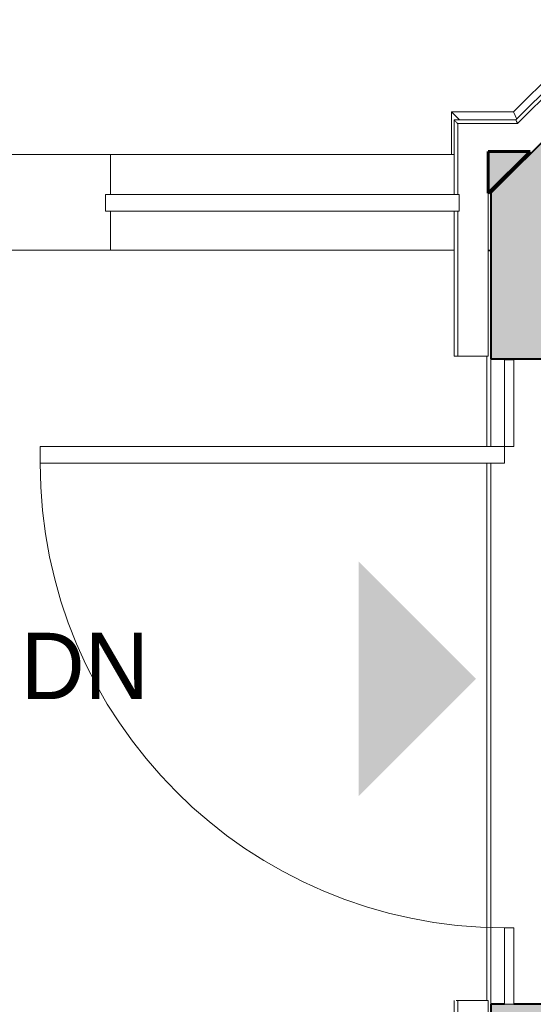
# Model space of a CAD drawing. Header units: inches. Extents: x 118 to 670, y -3413 to -2908.
# Tile 7 of 20: x 205 to 251, y -3329 to -3240. Entities that reach past the tile are written whole.
import ezdxf

# ---------------------------------------------------------------- set-up
doc = ezdxf.new("R2010")
doc.units = ezdxf.units.IN
doc.header["$MEASUREMENT"] = 0
for name, color, linetype, lineweight in [('A-DETL', 90, 'Continuous', 40), ('A-DETL-GENF', 92, 'Continuous', 9), ('A-FLOR-HRAL', 11, 'Continuous', 18), ('A-WALL', 113, 'Continuous', 18), ('A-WALL-PATT', 111, 'Continuous', 18), ('G-ANNO-TEXT', 231, 'Continuous', 9), ('Q-CASE', 31, 'Continuous', 40), ('S-STRS', 31, 'Continuous', 18)]:
    doc.layers.add(name, color=color, linetype=linetype, lineweight=lineweight)
doc.styles.add('Futura Lt BT', font='futural.TTF', dxfattribs={"height": 6})

# ---------------------------------------------------------------- blocks, each defined once
blk = doc.blocks.new('Casework 195 - Casework 2-721859-UNIT 3 - LOWER LEVEL')
at = {"layer": 'Q-CASE', "color": 8, "lineweight": 18}
for p, q in [((249.225, -3248.736), (292.667, -3205.294)), ((243.591, -3248.736), (249.225, -3248.736)), ((243.591, -3248.736), (244.327, -3249.472)), ((243.591, -3252.607), (243.591, -3248.736)), ((249.225, -3248.736), (249.501, -3249.403)), ((246.923, -3261.31), (247.169, -3261.31))]:
    blk.add_line(p, q, dxfattribs=at)
blk = doc.blocks.new('Casework 197 - Casework 11-723036-UNIT 3 - LOWER LEVEL')
at = {"layer": 'Q-CASE', "color": 8, "lineweight": 18}
for p, q in [((293.163, -3205.5), (249.431, -3249.232)), ((293.495, -3205.637), (249.568, -3249.564)), ((250.707, -3252.314), (296.245, -3206.776)), ((249.431, -3249.232), (243.841, -3249.232)), ((243.841, -3249.232), (243.841, -3255.968)), ((249.568, -3249.564), (244.173, -3249.564)), ((244.173, -3249.564), (244.173, -3255.968)), ((250.469, -3252.314), (250.707, -3252.314)), ((246.923, -3270.597), (246.923, -3255.86)), ((243.841, -3257.468), (243.841, -3270.597)), ((244.173, -3257.468), (244.173, -3270.597)), ((244.173, -3270.597), (246.923, -3270.597)), ((243.841, -3328.807), (243.841, -3339.402)), ((246.923, -3328.807), (244.173, -3328.807)), ((244.173, -3328.807), (244.173, -3352.492)), ((246.923, -3346.003), (246.923, -3328.807))]:
    blk.add_line(p, q, dxfattribs=at)
for points in [[(243.842, -3249.233), (243.845, -3249.236), (243.886, -3249.277), (244.029, -3249.421), (244.129, -3249.521), (244.156, -3249.547)], [(249.431, -3249.233), (249.432, -3249.236), (249.449, -3249.277), (249.509, -3249.421), (249.55, -3249.521), (249.561, -3249.547)]]:
    blk.add_open_spline(points, degree=3, knots=[0.5555556, 0.5555556, 0.5555556, 0.5555556, 0.6666667, 0.7777778, 0.8131677, 0.8131677, 0.8131677, 0.8131677], dxfattribs=at)
for points in [[(243.841, -3270.597), (243.841, -3270.597), (244.036, -3270.597), (244.269, -3270.597)], [(244.161, -3328.807), (243.956, -3328.807), (243.984, -3328.807), (244.119, -3328.807)]]:
    blk.add_open_spline(points, degree=3, dxfattribs=at)
blk = doc.blocks.new('Walls 5 - Walls 1-751959-UNIT 3 - LOWER LEVEL')
at = {"layer": 'A-WALL-PATT', "lineweight": 40}
h = blk.add_hatch(color=135, dxfattribs=at)
h.paths.add_polyline_path([(296.45, -3410.018), (299.245, -3407.223), (296.245, -3407.223), (296.245, -3409.813)], flags=0)
h.paths.add_polyline_path([(299.245, -3398.833), (296.245, -3395.833), (296.245, -3398.833), (297.612, -3398.833)], flags=0)
h.paths.add_polyline_path([(246.923, -3349.742), (250.423, -3349.742), (246.923, -3346.242), (246.923, -3347.88)], flags=0)
h.paths.add_polyline_path([(246.923, -3256.099), (250.707, -3252.314), (246.923, -3252.314)], flags=0)
h.paths.add_polyline_path([(296.245, -3206.776), (299.495, -3203.526), (296.245, -3203.526)], flags=0)
h.paths.add_polyline_path([(299.495, -3169.676), (296.495, -3166.676), (296.495, -3169.676)], flags=0)
h.paths.add_polyline_path([(242.745, -3112.926), (239.245, -3109.426), (239.245, -3112.926)], flags=0)
h.paths.add_polyline_path([(239.245, -3016.713), (242.745, -3013.213), (239.245, -3013.213)], flags=0)
h.paths.add_polyline_path([(296.245, -2957.424), (299.495, -2954.039), (296.245, -2954.039)], flags=0)
at = {"layer": 'A-WALL', "color": 10, "lineweight": 60}
for p, q in [((246.923, -3252.314), (246.923, -3256.099)), ((246.923, -3256.099), (250.707, -3252.314)), ((250.707, -3252.314), (246.923, -3252.314))]:
    blk.add_line(p, q, dxfattribs=at)
blk = doc.blocks.new('Casework 271 - Casework 8-753410-UNIT 3 - LOWER LEVEL')
at = {"layer": 'Q-CASE', "color": 8, "lineweight": 18}
for p, q in [((117.787, -3261.31), (212.759, -3261.31)), ((212.759, -3261.31), (243.86, -3261.31)), ((212.759, -3264.91), (212.759, -3261.31)), ((247.169, -3264.805), (247.169, -3264.555)), ((212.759, -3269.95), (212.759, -3266.41)), ((212.759, -3269.95), (117.787, -3269.95)), ((243.843, -3269.95), (212.759, -3269.95)), ((247.169, -3269.95), (246.923, -3269.95))]:
    blk.add_line(p, q, dxfattribs=at)
blk = doc.blocks.new('Top Rail Type - Top Rail_Internal_-754309-UNIT 3 - LOWER LEVEL')
at = {"layer": 'A-FLOR-HRAL', "color": 8}
for p, q in [((244.3, -3256.206), (212.3, -3256.206)), ((212.3, -3257.048), (212.3, -3256.864)), ((244.3, -3256.864), (244.3, -3257.048)), ((212.3, -3257.706), (244.3, -3257.706))]:
    blk.add_line(p, q, dxfattribs=at)
blk = doc.blocks.new('Top Rail Type - Top Rail_Internal_-V1-UNIT 3 - LOWER LEVEL')
at = {"layer": 'A-FLOR-HRAL', "color": 8}
for p, q in [((212.3, -3256.206), (212.3, -3257.706)), ((212.3, -3256.206), (244.3, -3256.206)), ((244.3, -3256.206), (244.3, -3257.706)), ((212.3, -3257.706), (244.3, -3257.706))]:
    blk.add_line(p, q, dxfattribs=at)

msp = doc.modelspace()

# ---------------------------------------------------------------- hatches: boundary and pattern name
at = {"layer": 'A-DETL-GENF'}
msp.add_hatch(color=7, dxfattribs=at).paths.add_polyline_path([(235.215, -3310.594), (245.822, -3299.987), (235.215, -3289.381)], flags=0)
at = {"layer": 'A-WALL-PATT'}
h = msp.add_hatch(color=8, dxfattribs=at)
h.paths.add_polyline_path([(259.169, -3342.037), (259.169, -3329.4), (247.169, -3329.4), (247.169, -3330.037), (254.259, -3337.126)], flags=0)
h.paths.add_polyline_path([(247.169, -3271.056), (259.169, -3271.056), (259.169, -3244.102), (247.169, -3256.102), (247.169, -3266.32)], flags=0)

# ---------------------------------------------------------------- linework, layer by layer
at = {"layer": 'A-DETL', "lineweight": 9}
for p, q in [((248.4, -3271.14), (248.4, -3278.98)), ((249.234, -3271.14), (248.4, -3271.14)), ((249.234, -3278.98), (249.234, -3271.14)), ((248.4, -3278.98), (206.4, -3278.98)), ((206.4, -3278.98), (206.4, -3280.48)), ((248.4, -3280.48), (248.4, -3278.98)), ((248.4, -3278.98), (249.234, -3278.98)), ((206.4, -3280.48), (248.4, -3280.48)), ((249.234, -3322.48), (248.4, -3322.48)), ((248.4, -3322.48), (248.4, -3329.4)), ((249.234, -3329.4), (249.234, -3322.48)), ((248.4, -3329.4), (249.234, -3329.4))]:
    msp.add_line(p, q, dxfattribs=at)
msp.add_arc((248.4, -3280.48), 42, 180, 270, dxfattribs=at)
at = {"layer": 'A-WALL', "color": 250, "lineweight": 40}
for p, q in [((262.64, -3240.631), (247.169, -3256.102)), ((247.169, -3256.102), (247.169, -3271.056)), ((247.169, -3271.056), (259.169, -3271.056)), ((247.169, -3329.4), (247.169, -3347.007)), ((248.4, -3329.4), (247.169, -3329.4)), ((259.169, -3329.4), (249.234, -3329.4))]:
    msp.add_line(p, q, dxfattribs=at)
at = {"layer": 'A-WALL', "color": 8}
for p, q in [((247.169, -3278.98), (247.169, -3271.056)), ((247.169, -3329.4), (247.169, -3280.48))]:
    msp.add_line(p, q, dxfattribs=at)
at = {"layer": 'S-STRS', "color": 8}
for p, q in [((246.794, -3278.98), (246.794, -3270.836)), ((246.794, -3329.046), (246.794, -3280.48))]:
    msp.add_line(p, q, dxfattribs=at)

# ---------------------------------------------------------------- block references
at = {"layer": 'A-FLOR-HRAL', "color": 8}
for name in ['Top Rail Type - Top Rail_Internal_-754309-UNIT 3 - LOWER LEVEL', 'Top Rail Type - Top Rail_Internal_-V1-UNIT 3 - LOWER LEVEL']:
    msp.add_blockref(name, (0, 0), dxfattribs=at)
at = {"layer": 'A-WALL', "color": 250, "lineweight": 40}
msp.add_blockref('Walls 5 - Walls 1-751959-UNIT 3 - LOWER LEVEL', (0, 0), dxfattribs=at)
at = {"layer": 'Q-CASE', "color": 8, "lineweight": 18}
for name, p in [('Casework 195 - Casework 2-721859-UNIT 3 - LOWER LEVEL', (0, 0)), ('Casework 197 - Casework 11-723036-UNIT 3 - LOWER LEVEL', (0, -0.239)), ('Casework 271 - Casework 8-753410-UNIT 3 - LOWER LEVEL', (0, 8.703))]:
    msp.add_blockref(name, p, dxfattribs=at)

# ---------------------------------------------------------------- texts
at = {"layer": 'G-ANNO-TEXT', "color": 7, "insert": (204.641, -3295.82), "char_height": 6, "width": 13.938, "attachment_point": 1, "style": 'Futura Lt BT'}
msp.add_mtext('DN', dxfattribs=at)

doc.saveas('drawing.dxf')
